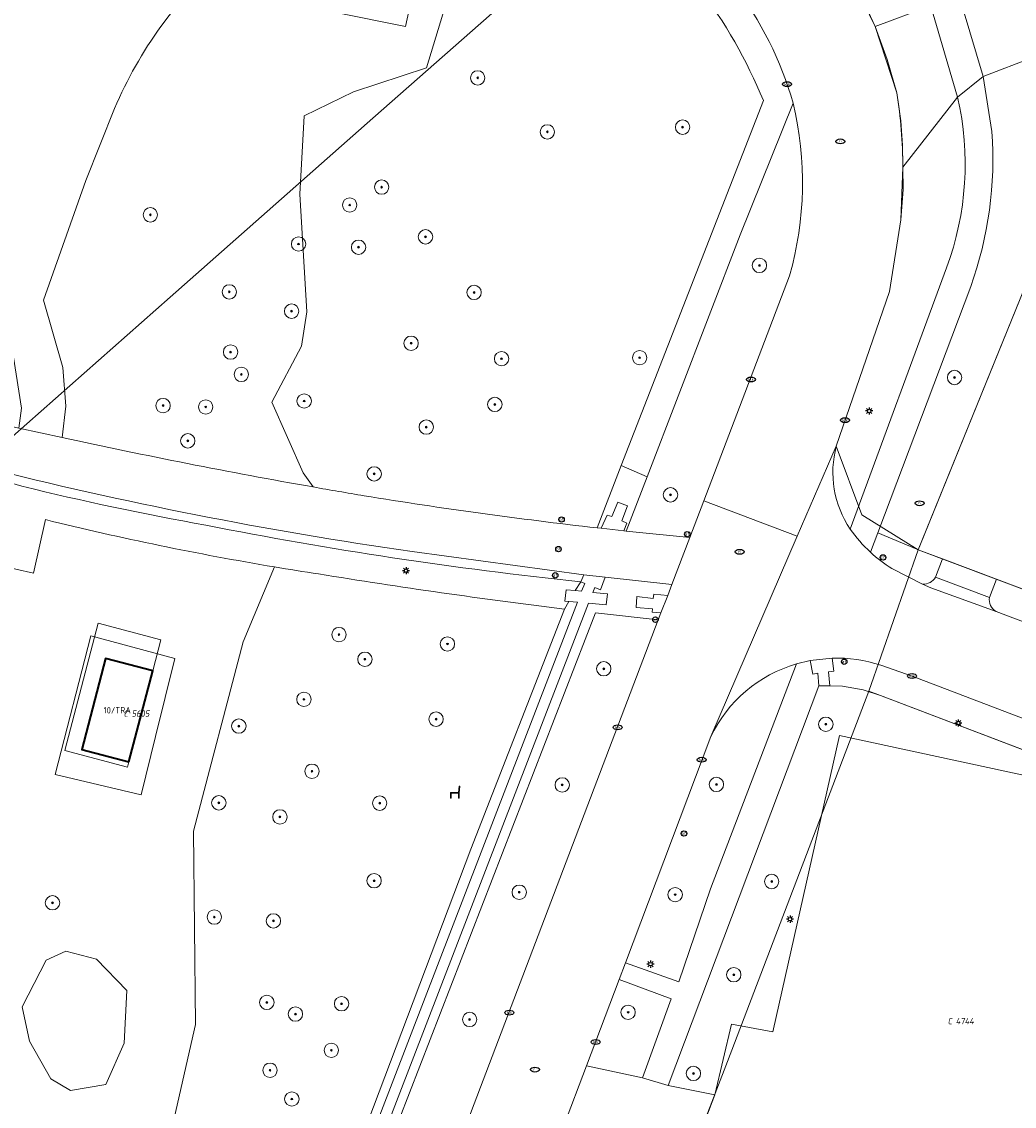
# Model space of a CAD drawing. Header units: metres. Extents: x 183765 to 187731, y 443805 to 446163.
# Tile 67 of 120: x 186328 to 186383, y 444588 to 444649. Entities that reach past the tile are written whole.
import ezdxf
from ezdxf.enums import TextEntityAlignment as Align

# ---------------------------------------------------------------- set-up
doc = ezdxf.new("R2010")
doc.units = ezdxf.units.M
doc.layers.get('0').update_dxf_attribs({"lineweight": 25})
for name, color, linetype, lineweight in [('B-WE-GR-BEPLANTING_CULTUUR_BODEMBEDEKKER-GV', 90, 'Continuous', 18), ('B-WE-GR-BEPLANTING_CULTUUR_BOSPLANTSOEN-GV', 90, 'Continuous', 18), ('B-WE-GR-BOOM-S', 253, 'Continuous', 25), ('B-WE-GR-HAAG-GV', 90, 'Continuous', 13), ('B-WE-IE-MEUBILAIR-S', 7, 'Continuous', 25), ('B-WE-IE-MEUBILAIR_WEGMEUBILAIR-S', 7, 'Continuous', 25), ('B-WE-OG-BEBOUWING-GV', 7, 'Continuous', 35), ('B-WE-OG-BEBOUWING-T18', 10, 'Continuous', 18), ('B-WE-OG-TERREIN_BEGROEID-GV', 7, 'Continuous', 18), ('B-WE-OG-TERREIN_ERF-GV', 7, 'Continuous', 18), ('B-WE-OG-TERREIN_ONBEGROEID_ZAND-GV', 7, 'Continuous', 18), ('B-WE-VH-GESLOTENVERHARDING_ASFALT-GV', 10, 'Continuous', 18), ('B-WE-VH-ONVERHARD_ZAND-GV', 210, 'Continuous', 18), ('B-WE-VH-OPENVERHARDING_BETONSTRAATSTEEN-GV', 90, 'Continuous', 18), ('B-WE-VH-OPENVERHARDING_STRAATBAKSTEEN-GV', 90, 'Continuous', 18), ('B-WE-VH-OPENVERHARDING_TEGEL-GV', 90, 'Continuous', 18)]:
    doc.layers.add(name, color=color, linetype=linetype, lineweight=lineweight)
doc.layers.add('B-WE-KG-GRENS_PERCEEL-G', color=7, linetype='Continuous', lineweight=13, true_color=0xa55252)
doc.layers.add('B-WE-KG-GRENS_PERCEEL-S', color=7, linetype='Continuous', lineweight=25, true_color=0xa55252)
doc.styles.add('NLCS-ISO', font='NLCS-ISO.ttf')
doc.styles.add('NLCS-ISO-M200-T18', font='NLCS-ISO.ttf', dxfattribs={"height": 0.36})

# ---------------------------------------------------------------- blocks, each defined once
blk = doc.blocks.new('SIE-MEUBILAIR_PAAL_LICHTMAST-SO')
for points in [[(-0.62, 0), (-1, 0)], [(-0.71, 0.71), (-0.44, 0.44)], [(0, 1), (0, 0.62)], [(0.44, 0.44), (0.71, 0.71)], [(1, 0), (0.62, 0)], [(-0.71, -0.71), (-0.44, -0.44)], [(0, -0.62), (0, -1)], [(0.44, -0.44), (0.71, -0.71)]]:
    blk.add_lwpolyline(points)
blk.add_circle((0, 0), 0.5)
blk = doc.blocks.new('SIE-MEUBILAIR_PAAL_AFSLUITPAAL-SO')
blk.add_circle((0, 0), 0.75)
at = {"style": 'NLCS-ISO'}
blk.add_text('af', height=0.75, dxfattribs=at).set_placement((0, 0.05), align=Align.MIDDLE_CENTER)
blk = doc.blocks.new('SIE-MEUBILAIR_PUT_RIOOLPUT-SO')
blk.add_ellipse((0, 0), major_axis=(1.25, 0), ratio=0.54)
at = {"style": 'NLCS-ISO'}
blk.add_text('ri', height=0.75, dxfattribs=at).set_placement((-0.04, 0.07), align=Align.MIDDLE_CENTER)
blk = doc.blocks.new('SIE-MEUBILAIR_PUT_KOLK-SO')
blk.add_ellipse((0, 0), major_axis=(1.25, 0), ratio=0.54)
at = {"style": 'NLCS-ISO'}
blk.add_text('klk', height=0.75, dxfattribs=at).set_placement((0.03, 0), align=Align.MIDDLE_CENTER)
blk = doc.blocks.new('SIE-WEG_ZITBANK-SO')
at = {"color": 0, "linetype": 'ByBlock', "lineweight": 18}
blk.add_lwpolyline([(-0.91, -1.63), (-0.91, -0.2), (1.09, -0.2), (1.09, -1.63), (1.29, -1.63), (1.29, -0.21), (1.54, 1.78), (1.33, 1.78), (1.11, 0), (-1.11, 0), (-1.11, -1.63)], close=True, dxfattribs=at)
blk = doc.blocks.new('SGR-BOOM_GBKN-SO')
at = {"linetype": 'ByBlock', "lineweight": 18}
h = blk.add_hatch(color=0, dxfattribs=at)
h.dxf.hatch_style = 1
edge = h.paths.add_edge_path()
edge.add_arc((0, 0), 0.25, 0, 360)
at = {"color": 0, "linetype": 'ByBlock', "lineweight": 18}
for radius in [2, 0.25]:
    blk.add_circle((0, 0), radius, dxfattribs=at)
at = {"color": 0, "linetype": 'ByBlock', "lineweight": 18, "style": 'NLCS-ISO'}
blk.add_attdef('SOORT', (2.5, 0), '', height=1.5, dxfattribs=at)
blk = doc.blocks.new('SKG-PERCEELNUMMER-SO')
at = {"style": 'NLCS-ISO', "oblique": 10, "flags": 1}
for tag, p in [('GEMEENTECODE', (0, 2.55)), ('PERCEELGROOTTE', (0, -2.45))]:
    blk.add_attdef(tag, text='', height=1.8, dxfattribs=at).set_placement(p, align=Align.MIDDLE_CENTER)
at = {"style": 'NLCS-ISO', "oblique": 10}
blk.add_attdef('SECTIE', text='', height=1.8, dxfattribs=at).set_placement((-0.5, 0), align=Align.MIDDLE_RIGHT)
blk.add_attdef('PERCEELNUMMER', text='', height=1.8, dxfattribs=at).set_placement((0.5, 0), align=Align.MIDDLE_LEFT)

msp = doc.modelspace()

# ---------------------------------------------------------------- linework, layer by layer
at = {"layer": 'B-WE-GR-BEPLANTING_CULTUUR_BODEMBEDEKKER-GV', "flags": 128}
for points in [[(186363.018, 444615.331), (186359.525, 444615.737), (186348.027, 444586.063), (186341.527, 444569.214), (186341.506, 444567.527)], [(186345.508, 444570.137), (186346.449, 444571.799), (186363.018, 444615.331)]]:
    msp.add_lwpolyline(points, dxfattribs=at)
at = {"layer": 'B-WE-GR-BEPLANTING_CULTUUR_BOSPLANTSOEN-GV', "flags": 128}
for points in [[(186365.262, 444650.511), (186364.783, 444650.032), (186362.634, 444652.545), (186359.092, 444655.905), (186354.343, 444659.887), (186350.131, 444646.036), (186346.075, 444644.704), (186343.32, 444643.372), (186343.078, 444639.013), (186343.471, 444632.474), (186343.169, 444630.567), (186341.534, 444627.449), (186343.26, 444623.514), (186343.832, 444622.727)], [(186359.613, 444620.454), (186360.959, 444623.914), (186368.858, 444644.213)], [(186341.669, 444618.283), (186339.925, 444614.125), (186337.18, 444603.59), (186337.29, 444592.835), (186334.545, 444580.765), (186334.545, 444576.045), (186336.385, 444570.925), (186340.123, 444570.012), (186346.546, 444586.595), (186352.601, 444602.586), (186357.801, 444615.937)]]:
    msp.add_lwpolyline(points, dxfattribs=at)
at = {"layer": 'B-WE-GR-BEPLANTING_CULTUUR_BOSPLANTSOEN-GV'}
for points in [[(186368.858, 444644.213, 0.065773), (186365.262, 444650.511)], [(186343.832, 444622.727, 0.002467), (186346.655, 444622.24)], [(186346.655, 444622.24, 0.012136), (186359.613, 444620.454)], [(186344.124, 444617.891, -0.003241), (186341.669, 444618.283)], [(186357.801, 444615.937, -0.009575), (186344.124, 444617.891)]]:
    msp.add_lwpolyline(points, format="xyb", dxfattribs=at)
at = {"layer": 'B-WE-GR-HAAG-GV', "flags": 128}
for points in [[(186380.39, 444633.876), (186375.226, 444620.185), (186377.386, 444619.274), (186377.472, 444619.241), (186389.333, 444648.432)], [(186389.333, 444648.432), (186386.689, 444647.705), (186381.088, 444645.563), (186381.568, 444642.494)], [(186379.661, 444644.399), (186376.62, 444640.506), (186376.509, 444637.579), (186375.877, 444633.593), (186372.915, 444625.003)], [(186373.692, 444620.388), (186379.051, 444634.921)], [(186365.93, 444608.85), (186361.2, 444596.263), (186364.15, 444595.209), (186365.925, 444600.375), (186370.698, 444612.894)]]:
    msp.add_lwpolyline(points, dxfattribs=at)
at = {"layer": 'B-WE-GR-HAAG-GV'}
for points in [[(186379.051, 444634.921, 0.145501), (186379.661, 444644.399)], [(186381.568, 444642.494, -0.104251), (186380.39, 444633.876)], [(186372.915, 444625.003, 0.217317), (186373.692, 444620.388)], [(186370.698, 444612.894, 0.210332), (186365.93, 444608.85)]]:
    msp.add_lwpolyline(points, format="xyb", dxfattribs=at)
at = {"layer": 'B-WE-GR-HAAG-GV', "flags": 128}
for points in [[(186373.098, 444608.898), (186384.858, 444606.368), (186385.038, 444607.45), (186384.281, 444607.738), (186375.379, 444611.13), (186374.404, 444611.441), (186373.266, 444611.659), (186372.555, 444611.662), (186371.948, 444611.664), (186363.573, 444589.451), (186366.164, 444588.919), (186367.096, 444592.863), (186369.393, 444592.432)], [(186363.735, 444594.267), (186360.85, 444595.339), (186359.033, 444590.541), (186362.142, 444589.866)]]:
    msp.add_lwpolyline(points, close=True, dxfattribs=at)
at = {"layer": 'B-WE-KG-GRENS_PERCEEL-G', "flags": 128}
for points in [[(186372.915, 444625.003), (186375.877, 444633.593), (186376.509, 444637.579), (186376.625, 444639.27), (186376.595, 444641.725), (186376.499, 444643.084), (186376.288, 444644.653), (186375.749, 444646.5), (186375.076, 444648.338), (186374.054, 444650.546), (186373.01, 444652.369), (186371.39, 444654.62), (186370.396, 444655.807), (186369.118, 444657.149), (186368.726, 444657.518), (186364.205, 444661.861), (186363.476, 444662.594), (186362.776, 444663.224), (186361.806, 444663.982)], [(186360.798, 444655.287), (186358.345, 444653.095), (186353.143, 444648.528), (186347.142, 444643.23), (186335.866, 444633.281), (186327.099, 444625.534), (186315.63, 444637.869), (186306.892, 444647.307), (186298.153, 444656.665), (186296.933, 444657.2), (186295.808, 444657.783), (186294.446, 444657.889), (186293.48, 444658.076)], [(186389.198, 444648.107), (186377.557, 444619.45)], [(186377.472, 444619.241), (186374.342, 444621.177), (186372.915, 444625.003)], [(186377.472, 444619.241), (186374.733, 444611.379)], [(186377.557, 444619.45), (186377.472, 444619.241)], [(186377.472, 444619.241), (186381.666, 444617.653), (186389.05, 444614.876), (186395.236, 444612.544), (186404.825, 444608.786)], [(186374.733, 444611.379), (186366.869, 444590.78), (186359.687, 444572.175), (186354.231, 444557.755), (186346.568, 444537.618), (186339.094, 444518.212)], [(186374.733, 444611.379), (186375.379, 444611.13)], [(186375.379, 444611.13), (186387.537, 444606.5), (186398.377, 444602.369)]]:
    msp.add_lwpolyline(points, dxfattribs=at)
msp.add_lwpolyline([(186329.48, 444606.746), (186331.46, 444614.459), (186336.125, 444613.183), (186335.055, 444608.856), (186334.268, 444605.612)], close=True, dxfattribs=at)
at = {"layer": 'B-WE-OG-BEBOUWING-GV', "flags": 128}
msp.add_lwpolyline([(186333.575, 444607.436), (186334.903, 444612.495), (186332.285, 444613.187), (186330.956, 444608.128)], close=True, dxfattribs=at)
at = {"layer": 'B-WE-OG-TERREIN_BEGROEID-GV', "flags": 128}
for points in [[(186341.597, 444660.964), (186351.336, 444658.687), (186350.361, 444654.612), (186340.627, 444656.841), (186340.019, 444654.327), (186349.809, 444652.265), (186348.961, 444648.33), (186337.143, 444650.724), (186335.352, 444648.338)], [(186343.832, 444622.727), (186343.26, 444623.514), (186341.534, 444627.449), (186343.169, 444630.567), (186343.471, 444632.474), (186343.078, 444639.013), (186343.32, 444643.372), (186346.075, 444644.704), (186350.131, 444646.036), (186354.343, 444659.887)], [(186332.786, 444643.78), (186331.175, 444639.769), (186328.828, 444633.117), (186329.904, 444629.377), (186330.069, 444627.218), (186329.86, 444625.477)], [(186370.512, 444644.065), (186367.578, 444636.752), (186362.397, 444623.285), (186361.239, 444620.275), (186364.768, 444619.922), (186365.546, 444621.962), (186370.316, 444634.476)], [(186328.94, 444620.911), (186328.28, 444617.93), (186326.295, 444618.375), (186324.273, 444618.782), (186324.234, 444618.586), (186323.293, 444618.775), (186321.742, 444611.925), (186321.702, 444611.758), (186323.808, 444611.251), (186316.539, 444579.538), (186312.075, 444580.603)], [(186337.18, 444603.59), (186339.925, 444614.125), (186341.669, 444618.283)], [(186311.523, 444580.284), (186311.162, 444578.416), (186311.139, 444577.093), (186314.857, 444576.185), (186316.242, 444578.763), (186317.953, 444579.005), (186319.027, 444577.991), (186319.073, 444576.402), (186318.268, 444575.351), (186319.747, 444574.99), (186320.435, 444576.931), (186321.873, 444576.689), (186323.22, 444575.796), (186325.067, 444576.735), (186326.172, 444576.402), (186326.732, 444574.873), (186325.649, 444573.548), (186336.385, 444570.925), (186334.545, 444576.045), (186334.545, 444580.765), (186337.29, 444592.835), (186337.18, 444603.59)]]:
    msp.add_lwpolyline(points, dxfattribs=at)
for points in [[(186376.881, 444652.499), (186374.206, 444651.112), (186373.842, 444650.921), (186375.076, 444648.338), (186378.056, 444649.444), (186378.168, 444649.474)], [(186330.01, 444608.068), (186331.872, 444615.158), (186335.363, 444614.235), (186334.903, 444612.495), (186333.575, 444607.436), (186333.498, 444607.146)], [(186330.065, 444596.905), (186331.772, 444596.472), (186333.467, 444594.717), (186333.319, 444591.804), (186332.287, 444589.493), (186330.336, 444589.163), (186329.23, 444589.815), (186328.06, 444591.9), (186327.645, 444593.82), (186328.98, 444596.405)], [(186333.467, 444594.717), (186331.772, 444596.472), (186330.065, 444596.905), (186328.98, 444596.405), (186327.645, 444593.82), (186328.06, 444591.9), (186329.23, 444589.815), (186330.336, 444589.163), (186332.287, 444589.493), (186333.319, 444591.804)]]:
    msp.add_lwpolyline(points, close=True, dxfattribs=at)
at = {"layer": 'B-WE-OG-TERREIN_BEGROEID-GV'}
for points in [[(186335.352, 444648.338, 0.056012), (186332.786, 444643.78)], [(186370.316, 444634.476, 0.129227), (186370.512, 444644.065)], [(186329.86, 444625.477, 0.009838), (186343.832, 444622.727)], [(186341.669, 444618.283, -0.018924), (186328.94, 444620.911)]]:
    msp.add_lwpolyline(points, format="xyb", dxfattribs=at)
at = {"layer": 'B-WE-OG-TERREIN_ERF-GV', "flags": 128}
for points in [[(186391.841, 444654.976), (186389.333, 444648.432), (186377.472, 444619.241), (186378.823, 444618.732), (186381.822, 444617.602), (186395.236, 444612.544), (186401.16, 444610.223), (186404.902, 444608.756), (186410.026, 444606.799), (186414.744, 444604.998), (186418.711, 444603.484), (186432.228, 444598.296), (186435.418, 444596.86), (186439.651, 444594.796), (186440.4, 444594.411)], [(186456.964, 444572.251), (186452.133, 444576.68), (186449.181, 444579.001), (186440.739, 444584.653), (186435.142, 444587.874), (186431.766, 444589.548), (186424.341, 444592.394), (186415.721, 444595.699), (186405.597, 444599.581), (186397.978, 444602.502), (186390.565, 444605.344), (186385.038, 444607.45), (186384.858, 444606.368), (186373.098, 444608.898), (186369.393, 444592.432), (186367.096, 444592.863), (186366.164, 444588.919), (186363.55, 444582.049)]]:
    msp.add_lwpolyline(points, dxfattribs=at)
at = {"layer": 'B-WE-OG-TERREIN_ONBEGROEID_ZAND-GV', "flags": 128}
msp.add_lwpolyline([(186349.809, 444652.265), (186340.019, 444654.327), (186338.26, 444652.211), (186337.143, 444650.724), (186348.961, 444648.33)], close=True, dxfattribs=at)
at = {"layer": 'B-WE-VH-GESLOTENVERHARDING_ASFALT-GV', "flags": 128}
for points in [[(186329.86, 444625.477), (186327.455, 444626.007), (186324.418, 444626.702)], [(186349.324, 444619.134), (186358.876, 444617.85), (186360.071, 444617.71), (186363.771, 444617.306), (186364.768, 444619.922), (186361.239, 444620.275), (186361.093, 444620.291), (186359.849, 444620.428), (186359.613, 444620.454)]]:
    msp.add_lwpolyline(points, dxfattribs=at)
at = {"layer": 'B-WE-VH-GESLOTENVERHARDING_ASFALT-GV'}
for points in [[(186343.832, 444622.727, -0.009838), (186329.86, 444625.477)], [(186325.385, 444623.856, 0.026063), (186349.324, 444619.134)], [(186346.655, 444622.24, -0.002467), (186343.832, 444622.727)], [(186359.613, 444620.454, -0.012136), (186346.655, 444622.24)]]:
    msp.add_lwpolyline(points, format="xyb", dxfattribs=at)
at = {"layer": 'B-WE-VH-ONVERHARD_ZAND-GV', "flags": 128}
for points in [[(186380.39, 444633.876), (186375.226, 444620.185), (186377.386, 444619.274), (186377.472, 444619.241), (186389.333, 444648.432)], [(186389.333, 444648.432), (186386.689, 444647.705), (186381.088, 444645.563), (186381.568, 444642.494)], [(186379.661, 444644.399), (186376.62, 444640.506), (186376.509, 444637.579), (186375.877, 444633.593), (186372.915, 444625.003)], [(186373.692, 444620.388), (186379.051, 444634.921)], [(186365.93, 444608.85), (186361.2, 444596.263), (186364.15, 444595.209), (186365.925, 444600.375), (186370.698, 444612.894)]]:
    msp.add_lwpolyline(points, dxfattribs=at)
at = {"layer": 'B-WE-VH-ONVERHARD_ZAND-GV'}
for points in [[(186379.051, 444634.921, 0.145501), (186379.661, 444644.399)], [(186381.568, 444642.494, -0.104251), (186380.39, 444633.876)], [(186372.915, 444625.003, 0.217317), (186373.692, 444620.388)], [(186370.698, 444612.894, 0.210332), (186365.93, 444608.85)]]:
    msp.add_lwpolyline(points, format="xyb", dxfattribs=at)
at = {"layer": 'B-WE-VH-ONVERHARD_ZAND-GV', "flags": 128}
for points in [[(186373.098, 444608.898), (186384.858, 444606.368), (186385.038, 444607.45), (186384.281, 444607.738), (186375.379, 444611.13), (186374.404, 444611.441), (186373.266, 444611.659), (186372.555, 444611.662), (186371.948, 444611.664), (186363.573, 444589.451), (186366.164, 444588.919), (186367.096, 444592.863), (186369.393, 444592.432)], [(186363.735, 444594.267), (186360.85, 444595.339), (186359.033, 444590.541), (186362.142, 444589.866)]]:
    msp.add_lwpolyline(points, close=True, dxfattribs=at)
at = {"layer": 'B-WE-VH-OPENVERHARDING_BETONSTRAATSTEEN-GV', "flags": 128}
msp.add_lwpolyline([(186391.841, 444654.976), (186379.679, 444649.872), (186379.976, 444649.288), (186381.088, 444645.563), (186386.689, 444647.705), (186389.333, 444648.432)], close=True, dxfattribs=at)
for points in [[(186378.168, 444649.474), (186378.056, 444649.444), (186375.076, 444648.338), (186376.288, 444644.653)], [(186376.62, 444640.506), (186379.661, 444644.399), (186378.168, 444649.474)], [(186377.711, 444617.316), (186378.172, 444617.115), (186381.8, 444615.807)], [(186381.438, 444616.584), (186378.437, 444617.708)]]:
    msp.add_lwpolyline(points, dxfattribs=at)
at = {"layer": 'B-WE-VH-OPENVERHARDING_BETONSTRAATSTEEN-GV'}
for points in [[(186376.288, 444644.653, -0.034714), (186376.62, 444640.506)], [(186378.437, 444617.708, -0.266783), (186377.711, 444617.316)], [(186381.8, 444615.807, -0.326007), (186381.438, 444616.584)]]:
    msp.add_lwpolyline(points, format="xyb", dxfattribs=at)
at = {"layer": 'B-WE-VH-OPENVERHARDING_STRAATBAKSTEEN-GV', "flags": 128}
for points in [[(186376.288, 444644.653), (186375.076, 444648.338), (186373.842, 444650.921)], [(186370.316, 444634.476), (186365.546, 444621.962), (186370.745, 444619.985), (186372.915, 444625.003), (186375.877, 444633.593), (186376.509, 444637.579), (186376.62, 444640.506)], [(186327.628, 444622.77), (186301.944, 444630.344)], [(186301.944, 444630.344), (186327.628, 444622.77)], [(186372.915, 444625.003), (186370.745, 444619.985), (186365.93, 444608.85)], [(186326.743, 444621.424), (186326.638, 444620.968), (186326.837, 444620.918), (186326.758, 444620.605), (186326.295, 444618.375), (186328.28, 444617.93), (186328.94, 444620.911)], [(186358.701, 444617.459), (186358.876, 444617.85), (186349.324, 444619.134)], [(186381.8, 444615.807), (186378.172, 444617.115), (186377.711, 444617.316), (186376.005, 444618.186)], [(186357.801, 444615.937), (186358.05, 444616.363), (186357.82, 444616.383), (186357.889, 444617.014), (186358.399, 444616.963), (186358.701, 444617.459)], [(186375.388, 444612.811), (186377.129, 444612.216), (186384.471, 444609.406), (186391.632, 444606.666), (186398.217, 444604.146), (186406.579, 444600.948), (186416.307, 444597.227), (186418.152, 444602.02), (186414.183, 444603.525), (186409.461, 444605.316), (186404.334, 444607.26), (186400.577, 444608.685), (186381.8, 444615.807)], [(186370.698, 444612.894), (186371.459, 444613.08), (186372.68, 444613.213)]]:
    msp.add_lwpolyline(points, dxfattribs=at)
at = {"layer": 'B-WE-VH-OPENVERHARDING_STRAATBAKSTEEN-GV'}
for points in [[(186367.216, 444650.633, -0.095711), (186370.512, 444644.065)], [(186376.62, 444640.506, 0.034714), (186376.288, 444644.653)], [(186370.512, 444644.065, -0.129227), (186370.316, 444634.476)], [(186373.692, 444620.388, -0.217317), (186372.915, 444625.003)], [(186349.324, 444619.134, -0.026063), (186325.385, 444623.856)], [(186337.854, 444620.601, -0.015741), (186327.628, 444622.77)], [(186327.628, 444622.77, 0.015741), (186337.854, 444620.601)], [(186328.94, 444620.911, 0.018924), (186341.669, 444618.283)], [(186358.701, 444617.459, -0.022872), (186337.854, 444620.601)], [(186337.854, 444620.601, 0.022872), (186358.701, 444617.459)], [(186374.815, 444619.096, -0.053415), (186373.692, 444620.388)], [(186376.005, 444618.186, -0.047536), (186374.815, 444619.096)], [(186341.669, 444618.283, 0.003241), (186344.124, 444617.891)], [(186344.124, 444617.891, 0.009575), (186357.801, 444615.937)], [(186365.93, 444608.85, -0.210332), (186370.698, 444612.894)], [(186372.68, 444613.213, -0.089567), (186375.388, 444612.811)]]:
    msp.add_lwpolyline(points, format="xyb", dxfattribs=at)
at = {"layer": 'B-WE-VH-OPENVERHARDING_STRAATBAKSTEEN-GV', "flags": 128}
msp.add_lwpolyline([(186361.2, 444596.263), (186365.93, 444608.85), (186370.745, 444619.985), (186365.546, 444621.962), (186364.768, 444619.922), (186363.771, 444617.306), (186363.539, 444616.697), (186363.167, 444615.723), (186363.018, 444615.331), (186346.449, 444571.799), (186351.359, 444570.025), (186356.474, 444583.782), (186359.033, 444590.541), (186360.85, 444595.339)], close=True, dxfattribs=at)
at = {"layer": 'B-WE-VH-OPENVERHARDING_TEGEL-GV', "flags": 128}
for points in [[(186335.352, 444648.338), (186337.143, 444650.724), (186338.26, 444652.211), (186340.019, 444654.327)], [(186272.632, 444646.266), (186278.896, 444646.44), (186277.385, 444639.494), (186279.5, 444638.821), (186279.673, 444639.457), (186281.198, 444646.437), (186292.637, 444646.283), (186298.221, 444645.819), (186304.468, 444644.436), (186310.228, 444642.398), (186315.62, 444640.04), (186320.516, 444637.59), (186325.293, 444633.823), (186327.168, 444629.938), (186327.606, 444627.108), (186327.455, 444626.007), (186329.86, 444625.477), (186330.069, 444627.218), (186329.904, 444629.377), (186328.828, 444633.117), (186331.175, 444639.769), (186332.786, 444643.78)], [(186381.088, 444645.563), (186379.661, 444644.399)], [(186381.568, 444642.494), (186381.088, 444645.563)], [(186368.858, 444644.213), (186360.959, 444623.914), (186362.397, 444623.285), (186367.578, 444636.752), (186370.512, 444644.065)], [(186379.051, 444634.921), (186373.692, 444620.388)], [(186374.815, 444619.096), (186375.226, 444620.185), (186380.39, 444633.876)], [(186378.823, 444618.732), (186377.472, 444619.241), (186377.386, 444619.274), (186375.226, 444620.185), (186374.815, 444619.096)], [(186378.437, 444617.708), (186378.823, 444618.732)], [(186376.005, 444618.186), (186377.711, 444617.316)], [(186359.525, 444615.737), (186363.018, 444615.331), (186363.167, 444615.723), (186362.675, 444615.771), (186362.703, 444615.954), (186361.779, 444616.029), (186361.822, 444616.637), (186362.74, 444616.531), (186362.772, 444616.765), (186363.539, 444616.697), (186363.771, 444617.306), (186360.071, 444617.71), (186359.799, 444617.009), (186359.484, 444617.138), (186359.373, 444616.866), (186360.188, 444616.777), (186360.126, 444616.18), (186359.142, 444616.267), (186340.311, 444567.389)], [(186381.822, 444617.602), (186381.438, 444616.584)], [(186381.8, 444615.807), (186400.577, 444608.685), (186401.16, 444610.223), (186395.236, 444612.544), (186381.822, 444617.602)], [(186339.755, 444567.59), (186358.518, 444616.322), (186358.05, 444616.363), (186357.801, 444615.937), (186352.601, 444602.586), (186346.546, 444586.595)], [(186341.506, 444567.527), (186341.527, 444569.214), (186348.027, 444586.063), (186359.525, 444615.737)], [(186372.68, 444613.213), (186372.777, 444612.493), (186372.486, 444612.45), (186372.555, 444611.662), (186373.266, 444611.659), (186374.404, 444611.441), (186375.379, 444611.13), (186384.281, 444607.738), (186384.661, 444608.735)], [(186377.129, 444612.216), (186375.388, 444612.811)], [(186384.471, 444609.406), (186377.129, 444612.216)]]:
    msp.add_lwpolyline(points, dxfattribs=at)
at = {"layer": 'B-WE-VH-OPENVERHARDING_TEGEL-GV'}
for points in [[(186365.262, 444650.511, -0.065773), (186368.858, 444644.213)], [(186370.512, 444644.065, 0.095711), (186367.216, 444650.633)], [(186332.786, 444643.78, -0.056012), (186335.352, 444648.338)], [(186379.661, 444644.399, -0.145501), (186379.051, 444634.921)], [(186380.39, 444633.876, 0.104251), (186381.568, 444642.494)], [(186373.692, 444620.388, 0.053415), (186374.815, 444619.096)], [(186374.815, 444619.096, 0.047536), (186376.005, 444618.186)], [(186377.711, 444617.316, 0.266783), (186378.437, 444617.708)], [(186381.438, 444616.584, 0.326007), (186381.8, 444615.807)], [(186375.388, 444612.811, 0.089567), (186372.68, 444613.213)]]:
    msp.add_lwpolyline(points, format="xyb", dxfattribs=at)
at = {"layer": 'B-WE-VH-OPENVERHARDING_TEGEL-GV', "flags": 128}
for points in [[(186379.679, 444649.872), (186378.168, 444649.474), (186379.661, 444644.399), (186381.088, 444645.563), (186379.976, 444649.288)], [(186362.397, 444623.285), (186360.959, 444623.914), (186359.613, 444620.454), (186359.849, 444620.428), (186360.167, 444621.166), (186360.434, 444621.083), (186360.765, 444621.877), (186361.313, 444621.671), (186360.991, 444620.837), (186361.273, 444620.722), (186361.093, 444620.291), (186361.239, 444620.275)], [(186361.313, 444621.671), (186360.765, 444621.877), (186360.434, 444621.083), (186360.167, 444621.166), (186359.849, 444620.428), (186361.093, 444620.291), (186361.273, 444620.722), (186360.991, 444620.837)], [(186378.823, 444618.732), (186378.437, 444617.708), (186381.438, 444616.584), (186381.822, 444617.602)], [(186360.071, 444617.71), (186358.876, 444617.85), (186358.701, 444617.459), (186358.931, 444617.364), (186358.752, 444616.928), (186358.399, 444616.963), (186357.889, 444617.014), (186357.82, 444616.383), (186358.05, 444616.363), (186358.518, 444616.322), (186339.755, 444567.59), (186340.311, 444567.389), (186359.142, 444616.267), (186360.126, 444616.18), (186360.188, 444616.777), (186359.373, 444616.866), (186359.484, 444617.138), (186359.799, 444617.009)], [(186358.931, 444617.364), (186358.701, 444617.459), (186358.399, 444616.963), (186358.752, 444616.928)], [(186363.539, 444616.697), (186362.772, 444616.765), (186362.74, 444616.531), (186361.822, 444616.637), (186361.779, 444616.029), (186362.703, 444615.954), (186362.675, 444615.771), (186363.167, 444615.723)], [(186331.872, 444615.158), (186330.01, 444608.068), (186333.498, 444607.146), (186333.575, 444607.436), (186330.956, 444608.128), (186332.285, 444613.187), (186334.903, 444612.495), (186335.363, 444614.235)], [(186371.948, 444611.664), (186371.897, 444612.375), (186371.614, 444612.317), (186371.459, 444613.08), (186370.698, 444612.894), (186365.925, 444600.375), (186364.15, 444595.209), (186361.2, 444596.263), (186360.85, 444595.339), (186363.735, 444594.267), (186362.142, 444589.866), (186363.573, 444589.451)], [(186372.68, 444613.213), (186371.459, 444613.08), (186371.614, 444612.317), (186371.897, 444612.375), (186371.948, 444611.664), (186372.555, 444611.662), (186372.486, 444612.45), (186372.777, 444612.493)], [(186366.164, 444588.919), (186363.573, 444589.451), (186362.142, 444589.866), (186359.033, 444590.541), (186356.474, 444583.782), (186359.581, 444583.035), (186363.55, 444582.049)]]:
    msp.add_lwpolyline(points, close=True, dxfattribs=at)

# ---------------------------------------------------------------- block references
at = {"layer": 'B-WE-GR-BOOM-S', "xscale": 0.2, "yscale": 0.2, "zscale": 0.2}
for p in [(186352.974, 444645.478), (186364.368, 444642.737), (186356.848, 444642.476), (186347.634, 444639.403), (186334.772, 444637.861), (186345.855, 444638.408), (186350.071, 444636.639), (186343.013, 444636.24), (186346.349, 444636.061), (186368.641, 444635.051), (186339.162, 444633.578), (186352.774, 444633.545), (186342.626, 444632.506), (186349.272, 444630.72), (186339.235, 444630.23), (186354.301, 444629.863), (186361.979, 444629.918), (186339.832, 444628.988), (186379.49, 444628.817), (186335.479, 444627.252), (186337.848, 444627.176), (186343.324, 444627.508), (186353.926, 444627.317), (186350.115, 444626.057), (186336.854, 444625.295), (186347.216, 444623.456), (186363.696, 444622.29), (186345.261, 444614.518), (186351.293, 444613.996), (186346.702, 444613.146), (186359.986, 444612.618), (186343.312, 444610.918), (186350.659, 444609.816), (186372.333, 444609.532), (186339.691, 444609.429), (186343.76, 444606.919), (186357.674, 444606.157), (186366.251, 444606.186), (186338.579, 444605.162), (186347.525, 444605.143), (186341.977, 444604.378), (186347.215, 444600.832), (186369.323, 444600.787), (186355.286, 444600.188), (186363.955, 444600.057), (186329.331, 444599.603), (186338.329, 444598.809), (186341.615, 444598.598), (186367.215, 444595.602), (186341.248, 444594.065), (186345.405, 444593.99), (186342.84, 444593.415), (186361.339, 444593.513), (186352.526, 444593.115), (186344.837, 444591.4), (186341.426, 444590.291), (186364.971, 444590.114), (186342.639, 444588.691)]:
    msp.add_blockref('SGR-BOOM_GBKN-SO', p, dxfattribs=at)
at = {"layer": 'B-WE-IE-MEUBILAIR-S', "xscale": 0.2, "yscale": 0.2, "zscale": 0.2}
for name, p in [('SIE-MEUBILAIR_PUT_KOLK-SO', (186370.18, 444645.127)), ('SIE-MEUBILAIR_PUT_RIOOLPUT-SO', (186373.142, 444641.946)), ('SIE-MEUBILAIR_PUT_KOLK-SO', (186368.164, 444628.704)), ('SIE-MEUBILAIR_PAAL_LICHTMAST-SO', (186374.744, 444626.955)), ('SIE-MEUBILAIR_PUT_KOLK-SO', (186373.395, 444626.44)), ('SIE-MEUBILAIR_PUT_RIOOLPUT-SO', (186377.546, 444621.822)), ('SIE-MEUBILAIR_PAAL_AFSLUITPAAL-SO', (186357.637, 444620.92)), ('SIE-MEUBILAIR_PAAL_AFSLUITPAAL-SO', (186364.628, 444620.103)), ('SIE-MEUBILAIR_PAAL_AFSLUITPAAL-SO', (186357.465, 444619.272)), ('SIE-MEUBILAIR_PUT_RIOOLPUT-SO', (186367.538, 444619.119)), ('SIE-MEUBILAIR_PAAL_AFSLUITPAAL-SO', (186375.513, 444618.807)), ('SIE-MEUBILAIR_PAAL_LICHTMAST-SO', (186348.99, 444618.071)), ('SIE-MEUBILAIR_PAAL_AFSLUITPAAL-SO', (186357.286, 444617.814)), ('SIE-MEUBILAIR_PAAL_AFSLUITPAAL-SO', (186362.855, 444615.348)), ('SIE-MEUBILAIR_PAAL_AFSLUITPAAL-SO', (186373.356, 444613.009)), ('SIE-MEUBILAIR_PUT_KOLK-SO', (186377.129, 444612.216)), ('SIE-MEUBILAIR_PUT_KOLK-SO', (186360.758, 444609.363)), ('SIE-MEUBILAIR_PAAL_LICHTMAST-SO', (186379.698, 444609.6)), ('SIE-MEUBILAIR_PUT_KOLK-SO', (186365.43, 444607.558)), ('SIE-MEUBILAIR_PAAL_AFSLUITPAAL-SO', (186364.446, 444603.457)), ('SIE-MEUBILAIR_PAAL_LICHTMAST-SO', (186370.342, 444598.694)), ('SIE-MEUBILAIR_PAAL_LICHTMAST-SO', (186362.583, 444596.19)), ('SIE-MEUBILAIR_PUT_KOLK-SO', (186354.726, 444593.491)), ('SIE-MEUBILAIR_PUT_KOLK-SO', (186359.534, 444591.862)), ('SIE-MEUBILAIR_PUT_RIOOLPUT-SO', (186356.156, 444590.328))]:
    msp.add_blockref(name, p, dxfattribs=at)
at = {"layer": 'B-WE-IE-MEUBILAIR_WEGMEUBILAIR-S', "xscale": 0.2, "yscale": 0.2, "zscale": 0.2}
msp.add_blockref('SIE-WEG_ZITBANK-SO', (186351.68, 444605.74), dxfattribs=at)
at = {"layer": 'B-WE-KG-GRENS_PERCEEL-S', "xscale": 0.2, "yscale": 0.2, "zscale": 0.2}
for p, values in [((186333.635, 444610.125), {'PERCEELNUMMER': '5605', 'SECTIE': 'C'}), ((186379.455, 444593.022), {'PERCEELNUMMER': '4744', 'SECTIE': 'C'})]:
    msp.add_blockref('SKG-PERCEELNUMMER-SO', p, dxfattribs=at).add_auto_attribs(values)

# ---------------------------------------------------------------- texts
at = {"layer": 'B-WE-OG-BEBOUWING-T18', "style": 'NLCS-ISO-M200-T18'}
msp.add_text('10/TRA', height=0.36, dxfattribs=at).set_placement((186332.93, 444610.312), align=Align.MIDDLE)

doc.saveas('drawing.dxf')
